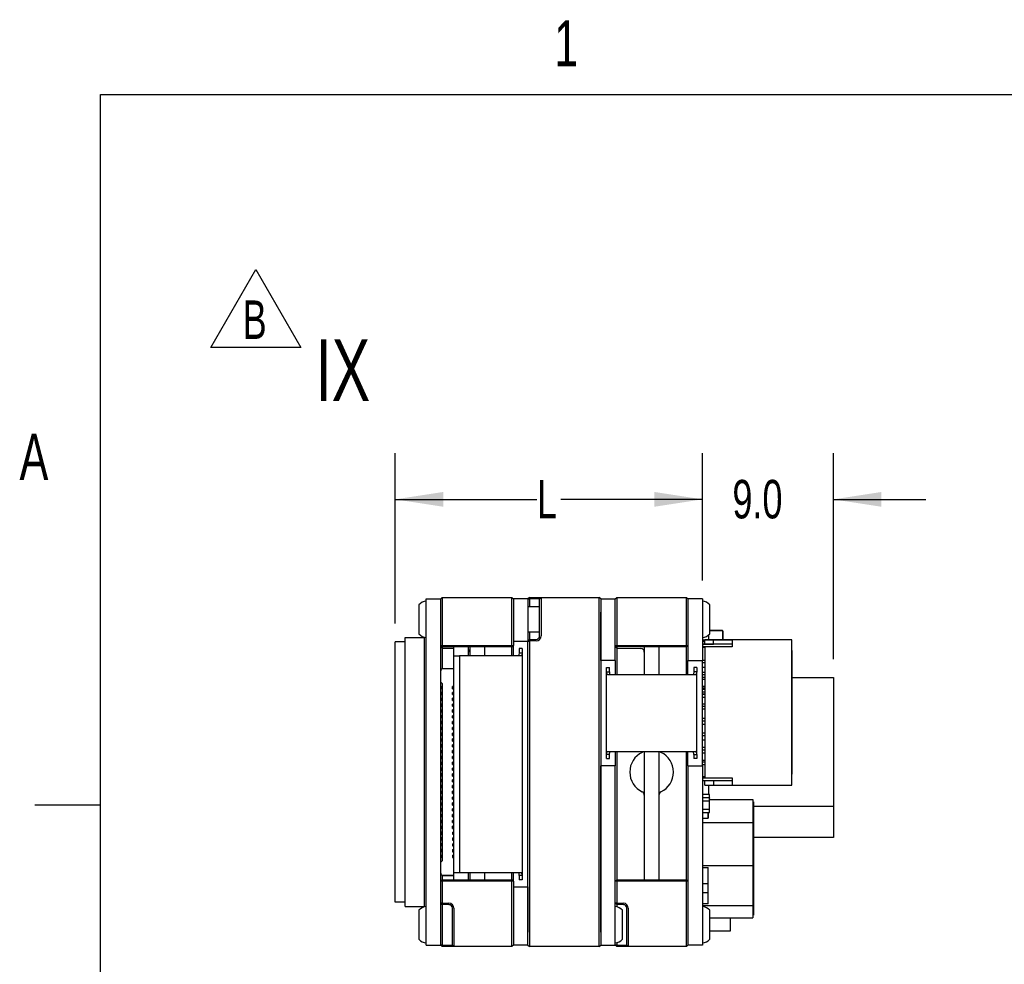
# Paper-space layout 'Layout1' of a CAD drawing. Extents: x 5 to 274, y 4 to 211.
# Tile 3 of 8: x 5 to 72, y 146 to 211. Entities that reach past the tile are written whole.
import ezdxf
from ezdxf.enums import TextEntityAlignment as Align

# ---------------------------------------------------------------- set-up
doc = ezdxf.new("R2010")
doc.units = 0
doc.layers.get('0').update_dxf_attribs({"linetype": 'CONTINUOUS'})
doc.layers.add('DIMENSIONS', color=8, linetype='CONTINUOUS')
doc.layers.add('FORMAT', color=7, linetype='CONTINUOUS')
doc.dimstyles.new('SLDDIMSTYLE2', dxfattribs={"dimtxt": 2.645833, "dimasz": 3.302, "dimexe": 0, "dimexo": 0.0625, "dimgap": 0.661458, "dimtad": 0, "dimtih": 1, "dimtoh": 1, "dimrnd": 1e-09, "dimzin": 12, "dimsah": 1, "dimcen": 0.09, "dimazin": 3, "dimtfac": 1, "dimtofl": 0, "dimtmove": 0, "dimatfit": 3})
doc.dimstyles.new('SLDDIMSTYLE7', dxfattribs={"dimtxt": 2.645833, "dimasz": 3.302, "dimexe": 0, "dimexo": 0.0625, "dimgap": 0.661458, "dimtad": 0, "dimtih": 1, "dimtoh": 1, "dimrnd": 1e-09, "dimzin": 4, "dimsah": 1, "dimcen": 0.09, "dimazin": 3, "dimtfac": 1, "dimtmove": 0, "dimatfit": 3})

# ---------------------------------------------------------------- blocks, each defined once
blk = doc.blocks.new('SW_NOTE_0_11')
at = {"color": 0, "linetype": 'CONTINUOUS'}
for p, q in [((-2.188, 0.209), (0.911, 5.577)), ((0.911, 5.577), (4.011, 0.209)), ((4.011, 0.209), (-2.188, 0.209))]:
    blk.add_line(p, q, dxfattribs=at)
at = {"color": 0, "linetype": 'CONTINUOUS', "width": 0.7}
blk.add_text('B', height=2.646, dxfattribs=at).set_placement((0, 0), align=Align.BOTTOM_LEFT)
blk = doc.blocks.new('_D_13')
at = {"layer": 'DIMENSIONS'}
for p, q in [((51.599, 172.275), (51.599, 181.031)), ((60.599, 166.875), (60.599, 181.031)), ((51.599, 177.856), (45.249, 177.856)), ((60.599, 177.856), (66.949, 177.856))]:
    blk.add_line(p, q, dxfattribs=at)
for points in [[(51.599, 177.856), (48.297, 178.364), (48.297, 177.348)], [(60.599, 177.856), (63.901, 177.348), (63.901, 178.364)]]:
    blk.add_solid(points, dxfattribs=at)
at = {"layer": 'DIMENSIONS', "width": 0.7}
blk.add_text('9.0', height=2.6458, dxfattribs=at).set_placement((53.656, 175.754), align=Align.BOTTOM_LEFT)
blk = doc.blocks.new('_D_14')
at = {"layer": 'DIMENSIONS'}
for p, q in [((30.464, 169.325), (30.464, 181.031)), ((51.599, 172.275), (51.599, 181.031)), ((30.464, 177.856), (40.215, 177.856)), ((51.599, 177.856), (41.847, 177.856))]:
    blk.add_line(p, q, dxfattribs=at)
for points in [[(30.464, 177.856), (33.766, 177.348), (33.766, 178.364)], [(51.599, 177.856), (48.297, 178.364), (48.297, 177.348)]]:
    blk.add_solid(points, dxfattribs=at)
at = {"layer": 'DIMENSIONS', "width": 0.7}
blk.add_text('L', height=2.646, dxfattribs=at).set_placement((40.215, 175.754), align=Align.BOTTOM_LEFT)

psp = doc.layouts.get("Layout1")

# ---------------------------------------------------------------- linework, layer by layer
at = {"color": 7, "linetype": 'CONTINUOUS'}
for p, q in [((32.599, 171.005), (33.599, 171.005)), ((32.599, 170.105), (32.599, 171.005)), ((33.599, 171.005), (33.699, 171.105)), ((33.599, 170.505), (33.599, 171.005)), ((33.699, 171.105), (33.699, 170.505)), ((33.699, 171.105), (38.499, 171.105)), ((38.499, 170.505), (38.499, 171.105)), ((38.499, 171.105), (38.599, 171.005)), ((39.599, 171.005), (38.599, 171.005)), ((38.599, 171.005), (38.599, 170.505)), ((39.699, 171.105), (39.599, 171.005)), ((39.599, 171.005), (39.699, 171.005)), ((39.599, 171.005), (39.599, 170.105)), ((39.699, 171.105), (39.699, 171.005)), ((39.699, 171.105), (40.161, 171.105)), ((39.699, 171.005), (39.699, 170.455)), ((40.157, 171.005), (39.699, 171.005)), ((40.399, 171.005), (40.157, 171.005)), ((40.161, 171.105), (40.499, 171.105)), ((40.399, 171.005), (40.499, 171.105)), ((40.399, 170.505), (40.399, 171.005)), ((40.499, 171.105), (40.499, 170.505)), ((40.499, 171.105), (44.499, 171.105)), ((44.499, 170.505), (44.499, 171.105)), ((44.599, 171.005), (44.499, 171.105)), ((44.599, 171.005), (44.599, 170.505)), ((44.599, 171.005), (45.599, 171.005)), ((45.599, 171.005), (45.699, 171.105)), ((45.599, 170.505), (45.599, 171.005)), ((45.699, 171.105), (45.699, 170.505)), ((45.699, 171.105), (50.499, 171.105)), ((50.499, 170.505), (50.499, 171.105)), ((50.499, 171.105), (50.599, 171.005)), ((50.599, 171.005), (50.599, 170.505)), ((51.599, 171.005), (50.599, 171.005)), ((51.599, 171.005), (51.599, 170.105)), ((32.099, 170.605), (32.099, 169.085)), ((32.599, 148.105), (32.599, 170.105)), ((33.599, 167.805), (33.599, 170.505)), ((33.599, 148.105), (33.599, 170.105)), ((33.699, 170.505), (33.699, 167.805)), ((38.499, 167.805), (38.499, 170.505)), ((38.599, 170.505), (38.599, 167.805)), ((38.599, 170.105), (38.599, 168.105)), ((40.399, 170.455), (39.599, 170.455)), ((39.599, 170.105), (39.599, 168.105)), ((40.399, 168.474), (40.399, 170.505)), ((40.499, 170.505), (40.499, 168.474)), ((44.499, 147.705), (44.499, 170.505)), ((44.599, 170.505), (44.599, 147.705)), ((44.599, 166.787), (44.599, 170.105)), ((45.599, 167.805), (45.599, 170.505)), ((45.599, 166.787), (45.599, 170.105)), ((45.699, 170.505), (45.699, 167.805)), ((50.499, 167.805), (50.499, 170.505)), ((50.599, 170.505), (50.599, 167.805)), ((50.599, 170.105), (50.599, 166.787)), ((51.599, 170.105), (51.599, 166.787)), ((52.099, 170.04), (52.099, 170.605)), ((52.099, 168.605), (52.099, 170.04)), ((32.099, 169.085), (32.099, 168.605)), ((39.599, 168.755), (40.399, 168.755)), ((39.699, 168.755), (39.699, 168.209)), ((52.969, 168.83), (52.099, 168.83)), ((52.099, 168.83), (52.969, 168.83)), ((52.999, 168.205), (52.999, 168.8)), ((52.999, 168.8), (52.999, 168.205)), ((31.164, 168.055), (30.464, 168.055)), ((30.464, 150.155), (30.464, 168.055)), ((31.164, 168.355), (32.484, 168.355)), ((31.164, 149.855), (31.164, 168.355)), ((32.484, 149.855), (32.484, 168.355)), ((38.599, 168.105), (39.599, 168.105)), ((39.599, 168.101), (39.699, 168.209)), ((39.599, 168.101), (39.699, 168.109)), ((39.599, 168.101), (39.599, 168.105)), ((39.599, 147.705), (39.599, 168.101)), ((39.699, 168.209), (40.157, 168.225)), ((39.699, 168.109), (39.699, 168.209)), ((40.161, 168.125), (39.699, 168.109)), ((39.699, 168.109), (39.699, 147.705)), ((51.749, 168.18), (51.599, 168.18)), ((51.629, 168.08), (51.656, 168.08)), ((51.629, 167.905), (51.629, 168.08)), ((51.656, 168.08), (51.659, 168.08)), ((51.749, 168.08), (51.659, 168.08)), ((51.749, 168.205), (52.349, 168.205)), ((51.749, 168.205), (51.749, 168.205)), ((55.499, 168.205), (51.749, 168.205)), ((51.749, 167.905), (51.749, 168.205)), ((52.029, 168.205), (52.029, 168.536)), ((52.349, 168.205), (53.649, 168.205)), ((52.349, 168.205), (52.349, 168.205)), ((52.349, 167.905), (52.349, 168.205)), ((53.649, 168.205), (53.649, 167.705)), ((57.749, 168.205), (53.649, 168.205)), ((53.649, 168.205), (53.649, 168.205)), ((55.499, 168.205), (55.499, 168.205)), ((57.099, 168.205), (55.499, 168.205)), ((57.099, 168.205), (57.099, 168.205)), ((57.749, 168.205), (57.099, 168.205)), ((57.749, 158.205), (57.749, 168.205)), ((57.749, 167.705), (57.749, 168.205)), ((57.749, 168.205), (57.749, 168.205)), ((33.599, 167.805), (33.699, 167.805)), ((33.699, 167.705), (33.599, 167.805)), ((33.7, 167.622), (33.599, 167.723)), ((33.699, 167.805), (38.499, 167.805)), ((33.74, 167.705), (33.699, 167.805)), ((33.74, 167.705), (33.699, 167.705)), ((33.7, 167.705), (33.7, 167.622)), ((33.7, 167.622), (34.499, 167.615)), ((33.7, 167.372), (33.7, 166.206)), ((38.457, 167.705), (33.74, 167.705)), ((34.499, 167.101), (34.499, 167.705)), ((35.499, 167.105), (35.499, 167.705)), ((35.599, 167.705), (35.599, 167.105)), ((36.599, 167.705), (36.599, 167.105)), ((38.457, 167.705), (38.499, 167.805)), ((38.499, 167.705), (38.457, 167.705)), ((38.498, 167.105), (38.498, 167.705)), ((38.499, 167.805), (38.599, 167.805)), ((38.499, 167.705), (38.599, 167.805)), ((38.599, 167.605), (38.599, 167.805)), ((38.599, 167.105), (38.599, 167.605)), ((39.199, 167.605), (38.999, 167.605)), ((38.999, 167.605), (38.999, 167.309)), ((38.999, 167.309), (39.199, 167.309)), ((39.199, 167.605), (39.199, 167.309)), ((39.199, 167.309), (39.199, 152.001)), ((45.599, 167.805), (45.699, 167.805)), ((45.699, 167.705), (45.599, 167.805)), ((45.7, 167.622), (45.599, 167.723)), ((45.699, 167.805), (50.499, 167.805)), ((45.74, 167.705), (45.699, 167.805)), ((45.74, 167.705), (45.699, 167.705)), ((45.7, 167.705), (45.7, 167.622)), ((45.7, 167.622), (47.351, 167.607)), ((45.7, 167.372), (45.7, 165.787)), ((50.457, 167.705), (45.74, 167.705)), ((47.599, 167.705), (47.599, 166.791)), ((48.599, 167.705), (48.599, 166.791)), ((50.457, 167.705), (50.499, 167.805)), ((50.499, 167.705), (50.457, 167.705)), ((50.498, 165.787), (50.498, 167.705)), ((50.499, 167.805), (50.599, 167.805)), ((50.499, 167.705), (50.599, 167.805)), ((53.649, 167.905), (51.599, 167.905)), ((51.599, 167.905), (52.349, 167.905)), ((51.749, 167.705), (51.599, 167.705)), ((51.599, 167.687), (51.749, 167.687)), ((51.629, 167.687), (51.629, 167.705)), ((51.749, 167.705), (51.749, 158.705)), ((53.649, 167.705), (51.749, 167.705)), ((53.649, 167.905), (52.349, 167.905)), ((57.749, 167.705), (57.749, 167.705)), ((57.749, 158.705), (57.749, 167.705)), ((57.749, 167.455), (57.749, 167.455)), ((57.749, 165.43), (57.749, 167.455)), ((57.749, 167.455), (57.749, 158.955)), ((34.499, 167.101), (34.899, 167.101)), ((34.499, 152.205), (34.499, 167.101)), ((34.899, 167.105), (34.899, 152.205)), ((36.099, 167.105), (34.899, 167.105)), ((37.049, 167.105), (36.099, 167.105)), ((37.999, 167.105), (37.049, 167.105)), ((39.119, 167.105), (37.999, 167.105)), ((45.599, 166.787), (44.599, 166.787)), ((45.599, 166.787), (45.599, 166.287)), ((47.599, 166.791), (47.599, 165.787)), ((48.599, 166.791), (48.599, 165.787)), ((50.599, 166.787), (51.599, 166.787)), ((50.599, 166.287), (50.599, 166.787)), ((51.599, 166.805), (51.749, 166.805)), ((51.599, 166.805), (51.749, 166.805)), ((51.599, 166.287), (51.599, 166.787)), ((51.749, 166.605), (51.599, 166.605)), ((33.749, 166.215), (34.499, 166.215)), ((44.999, 166.287), (45.199, 166.287)), ((44.999, 165.991), (44.999, 166.287)), ((44.999, 160.323), (44.999, 165.991)), ((44.999, 165.991), (45.199, 165.991)), ((45.199, 165.991), (45.199, 166.287)), ((45.599, 166.287), (45.599, 165.787)), ((50.599, 165.787), (50.599, 166.287)), ((51.199, 166.287), (50.999, 166.287)), ((50.999, 166.287), (50.999, 165.991)), ((51.199, 165.991), (50.999, 165.991)), ((51.199, 166.287), (51.199, 165.991)), ((51.199, 160.323), (51.199, 165.991)), ((51.749, 166.287), (51.599, 166.287)), ((51.599, 160.03), (51.599, 166.287)), ((51.749, 165.962), (51.599, 165.962)), ((51.749, 165.962), (51.599, 165.962)), ((33.599, 165.295), (33.689, 165.205)), ((33.689, 165.205), (33.599, 165.295)), ((46.199, 165.787), (45.078, 165.787)), ((49.999, 165.787), (46.199, 165.787)), ((51.119, 165.787), (49.999, 165.787)), ((51.599, 165.805), (51.749, 165.805)), ((51.599, 165.805), (51.749, 165.805)), ((51.749, 165.605), (51.599, 165.605)), ((51.749, 165.462), (51.599, 165.462)), ((57.749, 165.605), (60.599, 165.605)), ((57.749, 165.43), (57.749, 165.43)), ((57.749, 160.98), (57.749, 165.43)), ((60.599, 165.605), (60.599, 156.73)), ((33.659, 164.972), (33.599, 164.972)), ((33.599, 164.972), (33.659, 164.972)), ((33.659, 164.822), (33.599, 164.822)), ((33.659, 164.572), (33.599, 164.572)), ((33.599, 164.572), (33.659, 164.572)), ((33.659, 164.972), (33.659, 164.822)), ((33.659, 164.972), (33.659, 164.972)), ((33.659, 164.822), (33.659, 164.972)), ((33.659, 164.972), (33.659, 164.972)), ((33.659, 164.972), (33.659, 164.822)), ((33.659, 164.822), (33.659, 164.822)), ((33.659, 164.822), (33.659, 164.822)), ((33.659, 164.572), (33.659, 164.422)), ((33.659, 164.572), (33.659, 164.572)), ((33.659, 164.422), (33.659, 164.572)), ((33.659, 164.572), (33.659, 164.572)), ((33.659, 164.572), (33.659, 164.422)), ((33.689, 165.205), (33.689, 165.205)), ((33.689, 165.205), (33.689, 153.005)), ((34.419, 164.83), (34.419, 164.98)), ((34.499, 164.98), (34.419, 164.98)), ((34.499, 164.83), (34.419, 164.83)), ((34.419, 164.83), (34.499, 164.83)), ((34.419, 164.83), (34.419, 164.83)), ((34.419, 164.43), (34.419, 164.58)), ((34.499, 164.58), (34.419, 164.58)), ((51.749, 164.987), (51.599, 164.987)), ((51.749, 164.862), (51.599, 164.862)), ((51.599, 164.862), (51.749, 164.862)), ((51.599, 164.805), (51.749, 164.805)), ((51.599, 164.805), (51.749, 164.805)), ((51.749, 164.605), (51.599, 164.605)), ((33.659, 164.422), (33.599, 164.422)), ((33.659, 164.172), (33.599, 164.172)), ((33.599, 164.172), (33.659, 164.172)), ((33.659, 164.022), (33.599, 164.022)), ((33.659, 164.422), (33.659, 164.422)), ((33.659, 164.422), (33.659, 164.422)), ((33.659, 164.172), (33.659, 164.022)), ((33.659, 164.172), (33.659, 164.172)), ((33.659, 164.022), (33.659, 164.172)), ((33.659, 164.172), (33.659, 164.172)), ((33.659, 164.172), (33.659, 164.022)), ((33.659, 164.022), (33.659, 164.022)), ((33.659, 164.022), (33.659, 164.022)), ((34.499, 164.43), (34.419, 164.43)), ((34.419, 164.43), (34.499, 164.43)), ((34.419, 164.43), (34.419, 164.43)), ((34.499, 164.18), (34.419, 164.18)), ((34.419, 164.03), (34.419, 164.18)), ((34.419, 164.03), (34.499, 164.03)), ((34.499, 164.03), (34.419, 164.03)), ((34.419, 164.03), (34.419, 164.03)), ((51.749, 164.462), (51.599, 164.462)), ((51.599, 164.462), (51.749, 164.462)), ((51.599, 164.262), (51.749, 164.262)), ((33.659, 163.772), (33.599, 163.772)), ((33.599, 163.772), (33.659, 163.772)), ((33.659, 163.622), (33.599, 163.622)), ((33.659, 163.372), (33.599, 163.372)), ((33.599, 163.372), (33.659, 163.372)), ((33.659, 163.222), (33.599, 163.222)), ((33.659, 163.772), (33.659, 163.622)), ((33.659, 163.772), (33.659, 163.772)), ((33.659, 163.622), (33.659, 163.772)), ((33.659, 163.772), (33.659, 163.772)), ((33.659, 163.772), (33.659, 163.622)), ((33.659, 163.622), (33.659, 163.622)), ((33.659, 163.622), (33.659, 163.622)), ((33.659, 163.372), (33.659, 163.222)), ((33.659, 163.372), (33.659, 163.372)), ((33.659, 163.222), (33.659, 163.372)), ((33.659, 163.372), (33.659, 163.372)), ((33.659, 163.372), (33.659, 163.222)), ((33.659, 163.222), (33.659, 163.222)), ((33.659, 163.222), (33.659, 163.222)), ((34.499, 163.78), (34.419, 163.78)), ((34.419, 163.63), (34.419, 163.78)), ((34.419, 163.63), (34.499, 163.63)), ((34.499, 163.63), (34.419, 163.63)), ((34.419, 163.63), (34.419, 163.63)), ((34.419, 163.23), (34.419, 163.38)), ((34.499, 163.38), (34.419, 163.38)), ((34.499, 163.23), (34.419, 163.23)), ((34.419, 163.23), (34.499, 163.23)), ((34.419, 163.23), (34.419, 163.23)), ((51.599, 163.805), (51.749, 163.805)), ((51.599, 163.805), (51.749, 163.805)), ((51.749, 163.605), (51.599, 163.605)), ((51.599, 163.462), (51.749, 163.462)), ((33.659, 162.972), (33.599, 162.972)), ((33.599, 162.972), (33.659, 162.972)), ((33.659, 162.822), (33.599, 162.822)), ((33.659, 162.572), (33.599, 162.572)), ((33.599, 162.572), (33.659, 162.572)), ((33.659, 162.972), (33.659, 162.822)), ((33.659, 162.972), (33.659, 162.972)), ((33.659, 162.822), (33.659, 162.972)), ((33.659, 162.972), (33.659, 162.972)), ((33.659, 162.972), (33.659, 162.822)), ((33.659, 162.822), (33.659, 162.822)), ((33.659, 162.822), (33.659, 162.822)), ((33.659, 162.572), (33.659, 162.422)), ((33.659, 162.572), (33.659, 162.572)), ((33.659, 162.422), (33.659, 162.572)), ((33.659, 162.572), (33.659, 162.572)), ((33.659, 162.572), (33.659, 162.422)), ((34.499, 162.98), (34.419, 162.98)), ((34.419, 162.83), (34.419, 162.98)), ((34.499, 162.83), (34.419, 162.83)), ((34.419, 162.83), (34.499, 162.83)), ((34.419, 162.83), (34.419, 162.83)), ((34.419, 162.43), (34.419, 162.58)), ((34.499, 162.58), (34.419, 162.58)), ((51.599, 162.805), (51.749, 162.805)), ((51.599, 162.805), (51.749, 162.805)), ((51.749, 162.605), (51.599, 162.605)), ((33.659, 162.422), (33.599, 162.422)), ((33.659, 162.172), (33.599, 162.172)), ((33.599, 162.172), (33.659, 162.172)), ((33.659, 162.022), (33.599, 162.022)), ((33.659, 162.422), (33.659, 162.422)), ((33.659, 162.422), (33.659, 162.422)), ((33.659, 162.172), (33.659, 162.022)), ((33.659, 162.172), (33.659, 162.172)), ((33.659, 162.022), (33.659, 162.172)), ((33.659, 162.172), (33.659, 162.172)), ((33.659, 162.172), (33.659, 162.022)), ((33.659, 162.022), (33.659, 162.022)), ((33.659, 162.022), (33.659, 162.022)), ((34.499, 162.43), (34.419, 162.43)), ((34.419, 162.43), (34.499, 162.43)), ((34.419, 162.43), (34.419, 162.43)), ((34.419, 162.03), (34.419, 162.18)), ((34.499, 162.18), (34.419, 162.18)), ((34.419, 162.03), (34.499, 162.03)), ((34.419, 162.03), (34.419, 162.03)), ((34.499, 162.03), (34.419, 162.03)), ((51.599, 162.405), (51.749, 162.405)), ((33.659, 161.772), (33.599, 161.772)), ((33.599, 161.772), (33.659, 161.772)), ((33.659, 161.622), (33.599, 161.622)), ((33.659, 161.372), (33.599, 161.372)), ((33.599, 161.372), (33.659, 161.372)), ((33.659, 161.222), (33.599, 161.222)), ((33.659, 161.772), (33.659, 161.622)), ((33.659, 161.772), (33.659, 161.772)), ((33.659, 161.622), (33.659, 161.772)), ((33.659, 161.772), (33.659, 161.772)), ((33.659, 161.772), (33.659, 161.622)), ((33.659, 161.622), (33.659, 161.622)), ((33.659, 161.622), (33.659, 161.622)), ((33.659, 161.372), (33.659, 161.222)), ((33.659, 161.372), (33.659, 161.372)), ((33.659, 161.222), (33.659, 161.372)), ((33.659, 161.372), (33.659, 161.372)), ((33.659, 161.372), (33.659, 161.222)), ((33.659, 161.222), (33.659, 161.222)), ((33.659, 161.222), (33.659, 161.222)), ((34.499, 161.78), (34.419, 161.78)), ((34.419, 161.63), (34.419, 161.78)), ((34.499, 161.63), (34.419, 161.63)), ((34.419, 161.63), (34.499, 161.63)), ((34.419, 161.63), (34.419, 161.63)), ((34.499, 161.38), (34.419, 161.38)), ((34.419, 161.23), (34.419, 161.38)), ((34.499, 161.23), (34.419, 161.23)), ((34.419, 161.23), (34.499, 161.23)), ((34.419, 161.23), (34.419, 161.23)), ((51.599, 161.805), (51.749, 161.805)), ((51.599, 161.805), (51.749, 161.805)), ((51.749, 161.605), (51.599, 161.605)), ((51.749, 161.305), (51.599, 161.305)), ((33.659, 160.972), (33.599, 160.972)), ((33.599, 160.972), (33.659, 160.972)), ((33.659, 160.822), (33.599, 160.822)), ((33.659, 160.572), (33.599, 160.572)), ((33.599, 160.572), (33.659, 160.572)), ((33.659, 160.972), (33.659, 160.822)), ((33.659, 160.972), (33.659, 160.972)), ((33.659, 160.822), (33.659, 160.972)), ((33.659, 160.972), (33.659, 160.972)), ((33.659, 160.972), (33.659, 160.822)), ((33.659, 160.822), (33.659, 160.822)), ((33.659, 160.822), (33.659, 160.822)), ((33.659, 160.572), (33.659, 160.422)), ((33.659, 160.572), (33.659, 160.572)), ((33.659, 160.422), (33.659, 160.572)), ((33.659, 160.572), (33.659, 160.572)), ((33.659, 160.572), (33.659, 160.422)), ((34.419, 160.83), (34.419, 160.98)), ((34.499, 160.98), (34.419, 160.98)), ((34.499, 160.83), (34.419, 160.83)), ((34.419, 160.83), (34.499, 160.83)), ((34.419, 160.83), (34.419, 160.83)), ((34.499, 160.58), (34.419, 160.58)), ((34.419, 160.43), (34.419, 160.58)), ((45.078, 160.527), (46.199, 160.527)), ((45.599, 160.527), (45.599, 160.03)), ((45.7, 160.527), (45.7, 151.705)), ((46.199, 160.527), (49.999, 160.527)), ((47.599, 160.527), (47.599, 158.044)), ((48.599, 160.527), (48.599, 158.044)), ((49.999, 160.527), (51.119, 160.527)), ((50.498, 151.705), (50.498, 160.527)), ((50.599, 160.03), (50.599, 160.527)), ((51.599, 160.805), (51.749, 160.805)), ((51.599, 160.805), (51.749, 160.805)), ((51.749, 160.605), (51.599, 160.605)), ((57.749, 160.98), (57.749, 160.98)), ((57.749, 158.955), (57.749, 160.98)), ((33.659, 160.422), (33.599, 160.422)), ((33.659, 160.172), (33.599, 160.172)), ((33.599, 160.172), (33.659, 160.172)), ((33.659, 160.022), (33.599, 160.022)), ((33.659, 160.422), (33.659, 160.422)), ((33.659, 160.422), (33.659, 160.422)), ((33.659, 160.172), (33.659, 160.022)), ((33.659, 160.172), (33.659, 160.172)), ((33.659, 160.022), (33.659, 160.172)), ((33.659, 160.172), (33.659, 160.172)), ((33.659, 160.172), (33.659, 160.022)), ((33.659, 160.022), (33.659, 160.022)), ((33.659, 160.022), (33.659, 160.022)), ((34.499, 160.43), (34.419, 160.43)), ((34.419, 160.43), (34.499, 160.43)), ((34.419, 160.43), (34.419, 160.43)), ((34.419, 160.03), (34.419, 160.18)), ((34.499, 160.18), (34.419, 160.18)), ((34.499, 160.03), (34.419, 160.03)), ((34.419, 160.03), (34.499, 160.03)), ((34.419, 160.03), (34.419, 160.03)), ((45.199, 160.323), (44.999, 160.323)), ((44.999, 160.027), (44.999, 160.323)), ((44.999, 160.027), (45.199, 160.027)), ((45.199, 160.027), (45.199, 160.323)), ((45.599, 160.03), (45.599, 159.53)), ((50.599, 159.53), (50.599, 160.03)), ((50.999, 160.323), (51.199, 160.323)), ((50.999, 160.323), (50.999, 160.027)), ((51.199, 160.027), (50.999, 160.027)), ((51.199, 160.323), (51.199, 160.027)), ((51.749, 160.405), (51.599, 160.405)), ((51.749, 160.405), (51.599, 160.405)), ((51.599, 159.53), (51.599, 160.03)), ((51.749, 159.905), (51.599, 159.905)), ((51.599, 159.805), (51.749, 159.805)), ((51.599, 159.805), (51.749, 159.805)), ((33.659, 159.772), (33.599, 159.772)), ((33.599, 159.772), (33.659, 159.772)), ((33.659, 159.622), (33.599, 159.622)), ((33.659, 159.372), (33.599, 159.372)), ((33.599, 159.372), (33.659, 159.372)), ((33.659, 159.222), (33.599, 159.222)), ((33.659, 159.772), (33.659, 159.622)), ((33.659, 159.772), (33.659, 159.772)), ((33.659, 159.622), (33.659, 159.772)), ((33.659, 159.772), (33.659, 159.772)), ((33.659, 159.772), (33.659, 159.622)), ((33.659, 159.622), (33.659, 159.622)), ((33.659, 159.622), (33.659, 159.622)), ((33.659, 159.372), (33.659, 159.222)), ((33.659, 159.372), (33.659, 159.372)), ((33.659, 159.222), (33.659, 159.372)), ((33.659, 159.372), (33.659, 159.372)), ((33.659, 159.372), (33.659, 159.222)), ((33.659, 159.222), (33.659, 159.222)), ((33.659, 159.222), (33.659, 159.222)), ((34.419, 159.63), (34.419, 159.78)), ((34.499, 159.78), (34.419, 159.78)), ((34.499, 159.63), (34.419, 159.63)), ((34.419, 159.63), (34.499, 159.63)), ((34.419, 159.63), (34.419, 159.63)), ((34.419, 159.23), (34.419, 159.38)), ((34.499, 159.38), (34.419, 159.38)), ((34.499, 159.23), (34.419, 159.23)), ((34.419, 159.23), (34.499, 159.23)), ((34.419, 159.23), (34.419, 159.23)), ((45.599, 159.53), (44.599, 159.53)), ((44.599, 148.105), (44.599, 159.53)), ((45.599, 148.105), (45.599, 159.53)), ((50.599, 159.53), (51.599, 159.53)), ((50.599, 159.53), (50.599, 148.105)), ((51.749, 159.605), (51.599, 159.605)), ((51.599, 159.53), (51.599, 148.105)), ((33.659, 158.972), (33.599, 158.972)), ((33.599, 158.972), (33.659, 158.972)), ((33.659, 158.822), (33.599, 158.822)), ((33.659, 158.572), (33.599, 158.572)), ((33.599, 158.572), (33.659, 158.572)), ((33.659, 158.972), (33.659, 158.822)), ((33.659, 158.972), (33.659, 158.972)), ((33.659, 158.822), (33.659, 158.972)), ((33.659, 158.972), (33.659, 158.972)), ((33.659, 158.972), (33.659, 158.822)), ((33.659, 158.822), (33.659, 158.822)), ((33.659, 158.822), (33.659, 158.822)), ((33.659, 158.572), (33.659, 158.422)), ((33.659, 158.572), (33.659, 158.572)), ((33.659, 158.422), (33.659, 158.572)), ((33.659, 158.572), (33.659, 158.572)), ((33.659, 158.572), (33.659, 158.422)), ((34.419, 158.83), (34.419, 158.98)), ((34.499, 158.98), (34.419, 158.98)), ((34.499, 158.83), (34.419, 158.83)), ((34.419, 158.83), (34.499, 158.83)), ((34.419, 158.83), (34.419, 158.83)), ((34.499, 158.58), (34.419, 158.58)), ((34.419, 158.43), (34.419, 158.58)), ((51.749, 158.765), (51.599, 158.765)), ((51.599, 158.705), (51.749, 158.705)), ((51.749, 158.705), (51.599, 158.705)), ((53.649, 158.505), (51.599, 158.505)), ((51.749, 158.705), (53.649, 158.705)), ((51.749, 158.205), (51.749, 158.505)), ((52.349, 158.505), (52.349, 158.205)), ((53.649, 158.705), (53.649, 158.205)), ((57.749, 158.955), (57.749, 158.955)), ((57.749, 158.705), (57.749, 158.705)), ((57.749, 158.205), (57.749, 158.705)), ((33.659, 158.422), (33.599, 158.422)), ((33.659, 158.172), (33.599, 158.172)), ((33.599, 158.172), (33.659, 158.172)), ((33.659, 158.022), (33.599, 158.022)), ((33.659, 157.772), (33.599, 157.772)), ((33.599, 157.772), (33.659, 157.772)), ((33.659, 158.422), (33.659, 158.422)), ((33.659, 158.422), (33.659, 158.422)), ((33.659, 158.172), (33.659, 158.022)), ((33.659, 158.172), (33.659, 158.172)), ((33.659, 158.022), (33.659, 158.172)), ((33.659, 158.172), (33.659, 158.172)), ((33.659, 158.172), (33.659, 158.022)), ((33.659, 158.022), (33.659, 158.022)), ((33.659, 158.022), (33.659, 158.022)), ((33.659, 157.772), (33.659, 157.622)), ((33.659, 157.772), (33.659, 157.772)), ((33.659, 157.622), (33.659, 157.772)), ((33.659, 157.772), (33.659, 157.772)), ((33.659, 157.772), (33.659, 157.622)), ((34.419, 158.43), (34.499, 158.43)), ((34.499, 158.43), (34.419, 158.43)), ((34.419, 158.43), (34.419, 158.43)), ((34.419, 158.03), (34.419, 158.18)), ((34.499, 158.18), (34.419, 158.18)), ((34.499, 158.03), (34.419, 158.03)), ((34.419, 158.03), (34.499, 158.03)), ((34.419, 158.03), (34.419, 158.03)), ((34.499, 157.78), (34.419, 157.78)), ((34.419, 157.63), (34.419, 157.78)), ((47.599, 158.044), (47.599, 157.17)), ((48.599, 158.044), (48.599, 157.17)), ((51.749, 158.205), (52.349, 158.205)), ((52.029, 157.555), (52.029, 158.205)), ((52.349, 158.205), (53.649, 158.205)), ((53.649, 158.205), (57.749, 158.205)), ((55.499, 158.205), (55.499, 158.205)), ((57.099, 158.205), (57.099, 158.205)), ((57.749, 158.205), (57.749, 158.205)), ((33.659, 157.622), (33.599, 157.622)), ((33.659, 157.372), (33.599, 157.372)), ((33.599, 157.372), (33.659, 157.372)), ((33.659, 157.222), (33.599, 157.222)), ((33.659, 157.622), (33.659, 157.622)), ((33.659, 157.622), (33.659, 157.622)), ((33.659, 157.372), (33.659, 157.222)), ((33.659, 157.372), (33.659, 157.372)), ((33.659, 157.222), (33.659, 157.372)), ((33.659, 157.372), (33.659, 157.372)), ((33.659, 157.372), (33.659, 157.222)), ((33.659, 157.222), (33.659, 157.222)), ((33.659, 157.222), (33.659, 157.222)), ((34.499, 157.63), (34.419, 157.63)), ((34.419, 157.63), (34.499, 157.63)), ((34.419, 157.63), (34.419, 157.63)), ((34.419, 157.23), (34.419, 157.38)), ((34.499, 157.38), (34.419, 157.38)), ((34.499, 157.23), (34.419, 157.23)), ((34.419, 157.23), (34.499, 157.23)), ((34.419, 157.23), (34.419, 157.23)), ((47.599, 157.17), (47.599, 155.755)), ((48.599, 157.17), (48.599, 155.755)), ((52.079, 157.555), (51.599, 157.555)), ((52.079, 157.555), (51.599, 157.555)), ((52.079, 157.33), (51.599, 157.33)), ((51.599, 157.13), (52.079, 157.13)), ((52.079, 157.545), (52.079, 157.555)), ((52.079, 157.545), (52.089, 157.545)), ((52.079, 157.33), (52.079, 157.32)), ((52.079, 157.13), (52.089, 157.13)), ((52.079, 156.53), (52.079, 157.13)), ((52.089, 157.32), (52.089, 157.545)), ((52.089, 157.13), (52.089, 157.32)), ((52.089, 157.22), (55.049, 157.22)), ((52.089, 157.065), (52.089, 157.13)), ((55.049, 157.22), (55.049, 155.644)), ((33.659, 156.972), (33.599, 156.972)), ((33.599, 156.972), (33.659, 156.972)), ((33.659, 156.822), (33.599, 156.822)), ((33.659, 156.572), (33.599, 156.572)), ((33.599, 156.572), (33.659, 156.572)), ((33.659, 156.422), (33.599, 156.422)), ((33.659, 156.972), (33.659, 156.822)), ((33.659, 156.972), (33.659, 156.972)), ((33.659, 156.822), (33.659, 156.972)), ((33.659, 156.972), (33.659, 156.972)), ((33.659, 156.972), (33.659, 156.822)), ((33.659, 156.822), (33.659, 156.822)), ((33.659, 156.822), (33.659, 156.822)), ((33.659, 156.572), (33.659, 156.422)), ((33.659, 156.572), (33.659, 156.572)), ((33.659, 156.422), (33.659, 156.572)), ((33.659, 156.572), (33.659, 156.572)), ((33.659, 156.572), (33.659, 156.422)), ((33.659, 156.422), (33.659, 156.422)), ((33.659, 156.422), (33.659, 156.422)), ((34.419, 156.83), (34.419, 156.98)), ((34.499, 156.98), (34.419, 156.98)), ((34.499, 156.83), (34.419, 156.83)), ((34.419, 156.83), (34.499, 156.83)), ((34.419, 156.83), (34.419, 156.83)), ((34.499, 156.58), (34.419, 156.58)), ((34.419, 156.43), (34.419, 156.58)), ((34.419, 156.43), (34.499, 156.43)), ((34.419, 156.43), (34.419, 156.43)), ((34.499, 156.43), (34.419, 156.43)), ((52.079, 156.53), (51.599, 156.53)), ((52.079, 157.065), (52.089, 157.065)), ((52.089, 156.53), (52.079, 156.53)), ((52.079, 156.53), (52.089, 156.53)), ((52.089, 156.34), (52.089, 156.53)), ((55.049, 157.056), (55.099, 157.056)), ((55.099, 157.056), (55.099, 155.562)), ((60.599, 156.73), (55.099, 156.73)), ((60.599, 156.73), (60.599, 154.605)), ((33.659, 156.172), (33.599, 156.172)), ((33.599, 156.172), (33.659, 156.172)), ((33.659, 156.022), (33.599, 156.022)), ((33.659, 155.772), (33.599, 155.772)), ((33.599, 155.772), (33.659, 155.772)), ((33.659, 156.172), (33.659, 156.022)), ((33.659, 156.172), (33.659, 156.172)), ((33.659, 156.022), (33.659, 156.172)), ((33.659, 156.172), (33.659, 156.172)), ((33.659, 156.172), (33.659, 156.022)), ((33.659, 156.022), (33.659, 156.022)), ((33.659, 156.022), (33.659, 156.022)), ((33.659, 155.772), (33.659, 155.622)), ((33.659, 155.772), (33.659, 155.772)), ((33.659, 155.622), (33.659, 155.772)), ((33.659, 155.772), (33.659, 155.772)), ((33.659, 155.772), (33.659, 155.622)), ((34.499, 156.18), (34.419, 156.18)), ((34.419, 156.03), (34.419, 156.18)), ((34.419, 156.03), (34.499, 156.03)), ((34.419, 156.03), (34.419, 156.03)), ((34.499, 156.03), (34.419, 156.03)), ((34.499, 155.78), (34.419, 155.78)), ((34.419, 155.63), (34.419, 155.78)), ((47.599, 155.755), (47.599, 151.705)), ((48.599, 155.755), (48.599, 151.705)), ((51.599, 156.33), (52.079, 156.33)), ((51.599, 155.924), (51.979, 155.924)), ((51.979, 155.924), (51.979, 156.33)), ((51.979, 155.924), (51.979, 156.33)), ((51.979, 156.263), (51.979, 155.924)), ((52.079, 156.33), (52.079, 156.34)), ((33.659, 155.622), (33.599, 155.622)), ((33.659, 155.372), (33.599, 155.372)), ((33.599, 155.372), (33.659, 155.372)), ((33.659, 155.222), (33.599, 155.222)), ((33.659, 155.622), (33.659, 155.622)), ((33.659, 155.622), (33.659, 155.622)), ((33.659, 155.372), (33.659, 155.222)), ((33.659, 155.372), (33.659, 155.372)), ((33.659, 155.222), (33.659, 155.372)), ((33.659, 155.372), (33.659, 155.372)), ((33.659, 155.372), (33.659, 155.222)), ((33.659, 155.222), (33.659, 155.222)), ((33.659, 155.222), (33.659, 155.222)), ((34.499, 155.63), (34.419, 155.63)), ((34.419, 155.63), (34.499, 155.63)), ((34.419, 155.63), (34.419, 155.63)), ((34.499, 155.38), (34.419, 155.38)), ((34.419, 155.23), (34.419, 155.38)), ((34.499, 155.23), (34.419, 155.23)), ((34.419, 155.23), (34.499, 155.23)), ((34.419, 155.23), (34.419, 155.23)), ((51.599, 155.644), (55.049, 155.644)), ((55.049, 155.644), (55.049, 152.686)), ((55.049, 155.562), (55.099, 155.562)), ((55.099, 155.562), (55.099, 152.728)), ((33.659, 154.972), (33.599, 154.972)), ((33.599, 154.972), (33.659, 154.972)), ((33.659, 154.822), (33.599, 154.822)), ((33.659, 154.572), (33.599, 154.572)), ((33.599, 154.572), (33.659, 154.572)), ((33.659, 154.422), (33.599, 154.422)), ((33.659, 154.972), (33.659, 154.822)), ((33.659, 154.972), (33.659, 154.972)), ((33.659, 154.822), (33.659, 154.972)), ((33.659, 154.972), (33.659, 154.972)), ((33.659, 154.972), (33.659, 154.822)), ((33.659, 154.822), (33.659, 154.822)), ((33.659, 154.822), (33.659, 154.822)), ((33.659, 154.572), (33.659, 154.422)), ((33.659, 154.572), (33.659, 154.572)), ((33.659, 154.422), (33.659, 154.572)), ((33.659, 154.572), (33.659, 154.572)), ((33.659, 154.572), (33.659, 154.422)), ((33.659, 154.422), (33.659, 154.422)), ((33.659, 154.422), (33.659, 154.422)), ((34.419, 154.98), (34.499, 154.98)), ((34.419, 154.98), (34.419, 154.83)), ((34.419, 154.83), (34.499, 154.83)), ((34.419, 154.83), (34.499, 154.83)), ((34.419, 154.83), (34.419, 154.83)), ((34.419, 154.58), (34.419, 154.43)), ((34.419, 154.58), (34.499, 154.58)), ((34.419, 154.43), (34.499, 154.43)), ((34.419, 154.43), (34.499, 154.43)), ((34.419, 154.43), (34.419, 154.43)), ((60.599, 154.605), (55.099, 154.605)), ((60.599, 154.605), (55.099, 154.605)), ((55.099, 154.587), (55.099, 154.522)), ((55.099, 154.522), (55.099, 154.43)), ((60.599, 154.605), (60.599, 154.605)), ((33.659, 154.172), (33.599, 154.172)), ((33.599, 154.172), (33.659, 154.172)), ((33.659, 154.022), (33.599, 154.022)), ((33.659, 153.772), (33.599, 153.772)), ((33.599, 153.772), (33.659, 153.772)), ((33.659, 154.172), (33.659, 154.022)), ((33.659, 154.172), (33.659, 154.172)), ((33.659, 154.022), (33.659, 154.172)), ((33.659, 154.172), (33.659, 154.172)), ((33.659, 154.172), (33.659, 154.022)), ((33.659, 154.022), (33.659, 154.022)), ((33.659, 154.022), (33.659, 154.022)), ((33.659, 153.772), (33.659, 153.622)), ((33.659, 153.772), (33.659, 153.772)), ((33.659, 153.622), (33.659, 153.772)), ((33.659, 153.772), (33.659, 153.772)), ((33.659, 153.772), (33.659, 153.622)), ((34.419, 154.18), (34.419, 154.03)), ((34.419, 154.18), (34.499, 154.18)), ((34.419, 154.03), (34.499, 154.03)), ((34.419, 154.03), (34.499, 154.03)), ((34.419, 154.03), (34.419, 154.03)), ((34.419, 153.78), (34.419, 153.63)), ((34.419, 153.78), (34.499, 153.78)), ((55.099, 153.744), (55.099, 153.678)), ((33.659, 153.622), (33.599, 153.622)), ((33.659, 153.372), (33.599, 153.372)), ((33.599, 153.372), (33.659, 153.372)), ((33.659, 153.222), (33.599, 153.222)), ((33.659, 153.622), (33.659, 153.622)), ((33.659, 153.622), (33.659, 153.622)), ((33.659, 153.372), (33.659, 153.222)), ((33.659, 153.372), (33.659, 153.372)), ((33.659, 153.222), (33.659, 153.372)), ((33.659, 153.372), (33.659, 153.372)), ((33.659, 153.372), (33.659, 153.222)), ((33.659, 153.222), (33.659, 153.222)), ((33.659, 153.222), (33.659, 153.222)), ((34.419, 153.63), (34.499, 153.63)), ((34.419, 153.63), (34.499, 153.63)), ((34.419, 153.63), (34.419, 153.63)), ((34.419, 153.38), (34.419, 153.23)), ((34.419, 153.38), (34.499, 153.38)), ((34.419, 153.23), (34.499, 153.23)), ((34.419, 153.23), (34.499, 153.23)), ((34.419, 153.23), (34.419, 153.23)), ((55.099, 153.678), (55.099, 153.587)), ((33.599, 152.915), (33.689, 153.005)), ((51.599, 152.686), (55.049, 152.686)), ((51.599, 152.546), (51.979, 152.546)), ((51.979, 150.047), (51.979, 152.546)), ((51.979, 151.451), (51.979, 152.546)), ((55.099, 152.728), (55.049, 152.728)), ((55.049, 152.686), (55.049, 149.908)), ((55.099, 152.901), (55.099, 152.835)), ((55.099, 152.835), (55.099, 152.744)), ((55.099, 152.728), (55.099, 150.037)), ((33.599, 151.605), (33.699, 151.705)), ((33.699, 151.705), (33.74, 151.705)), ((33.699, 151.605), (33.74, 151.705)), ((33.7, 152.003), (33.7, 151.705)), ((33.74, 151.705), (38.457, 151.705)), ((34.499, 151.995), (33.749, 151.995)), ((33.749, 151.995), (34.499, 151.995)), ((34.299, 151.995), (33.999, 151.995)), ((33.999, 151.995), (33.999, 151.995)), ((33.999, 151.995), (34.299, 151.995)), ((34.349, 151.995), (34.299, 151.995)), ((34.299, 151.995), (34.349, 151.995)), ((34.449, 151.995), (34.349, 151.995)), ((34.349, 151.995), (34.349, 151.995)), ((34.349, 151.995), (34.349, 151.995)), ((34.349, 151.995), (34.449, 151.995)), ((34.499, 151.995), (34.449, 151.995)), ((34.449, 151.995), (34.499, 151.995)), ((34.499, 152.205), (34.899, 152.205)), ((34.499, 151.705), (34.499, 152.205)), ((34.899, 152.205), (36.099, 152.205)), ((35.499, 151.705), (35.499, 152.205)), ((35.599, 152.205), (35.599, 151.705)), ((36.099, 152.205), (37.049, 152.205)), ((36.599, 152.205), (36.599, 151.705)), ((37.049, 152.205), (37.999, 152.205)), ((37.999, 152.205), (39.119, 152.205)), ((38.499, 151.605), (38.457, 151.705)), ((38.457, 151.705), (38.499, 151.705)), ((38.498, 151.705), (38.498, 152.205)), ((38.599, 151.605), (38.499, 151.705)), ((38.599, 151.705), (38.599, 152.205)), ((38.599, 151.605), (38.599, 151.705)), ((39.199, 152.001), (38.999, 152.001)), ((38.999, 152.001), (38.999, 151.705)), ((39.199, 151.705), (38.999, 151.705)), ((39.199, 152.001), (39.199, 151.705)), ((45.599, 151.605), (45.699, 151.705)), ((45.699, 151.605), (45.74, 151.705)), ((45.699, 151.705), (45.74, 151.705)), ((45.74, 151.705), (50.457, 151.705)), ((50.499, 151.605), (50.457, 151.705)), ((50.457, 151.705), (50.499, 151.705)), ((50.599, 151.605), (50.499, 151.705)), ((33.699, 151.605), (33.599, 151.605)), ((33.599, 150.109), (33.599, 151.605)), ((33.699, 151.605), (33.699, 150.102)), ((38.499, 151.605), (33.699, 151.605)), ((38.499, 147.705), (38.499, 151.605)), ((38.599, 151.605), (38.499, 151.605)), ((38.599, 151.605), (38.599, 147.705)), ((38.599, 151.205), (39.599, 151.205)), ((38.599, 151.205), (38.599, 148.105)), ((39.599, 151.205), (39.599, 148.105)), ((45.599, 150.109), (45.599, 151.605)), ((45.699, 151.605), (45.599, 151.605)), ((45.699, 151.605), (45.699, 150.102)), ((50.499, 151.605), (45.699, 151.605)), ((50.499, 147.705), (50.499, 151.605)), ((50.599, 151.605), (50.499, 151.605)), ((50.599, 151.605), (50.599, 147.705)), ((51.599, 151.451), (51.979, 151.451)), ((51.979, 150.793), (51.979, 151.451)), ((51.979, 150.793), (51.599, 150.793)), ((51.979, 150.047), (51.979, 150.793)), ((31.164, 150.155), (30.464, 150.155)), ((31.164, 149.855), (32.484, 149.855)), ((33.599, 150.109), (33.699, 150.102)), ((33.699, 150.002), (33.599, 150.109)), ((33.699, 150.102), (34.161, 150.086)), ((33.699, 150.002), (33.699, 150.102)), ((34.157, 149.986), (33.699, 150.002)), ((33.699, 150.002), (33.699, 148.605)), ((34.399, 147.705), (34.399, 149.736)), ((34.499, 149.736), (34.499, 147.705)), ((45.599, 150.109), (45.699, 150.102)), ((45.699, 150.002), (45.599, 150.109)), ((45.699, 150.102), (46.161, 150.086)), ((45.699, 150.002), (45.699, 150.102)), ((46.157, 149.986), (45.699, 150.002)), ((45.699, 150.002), (45.699, 149.84)), ((46.399, 147.705), (46.399, 149.736)), ((46.499, 149.736), (46.499, 147.705)), ((51.979, 150.047), (51.599, 150.047)), ((55.049, 149.908), (51.599, 149.908)), ((55.049, 150.037), (55.099, 150.037)), ((55.049, 149.908), (55.049, 149.091)), ((55.099, 150.037), (55.099, 149.255)), ((32.099, 149.605), (32.099, 148.548)), ((46.099, 149.04), (46.099, 149.605)), ((46.099, 147.605), (46.099, 149.04)), ((52.099, 149.412), (52.099, 149.605)), ((52.099, 147.605), (52.099, 149.412)), ((52.099, 149.091), (55.049, 149.091)), ((53.499, 149.091), (53.499, 148.17)), ((55.049, 149.255), (55.099, 149.255)), ((32.099, 148.548), (32.099, 147.605)), ((33.699, 148.605), (33.699, 147.205)), ((32.599, 147.205), (32.599, 148.105)), ((33.599, 147.205), (33.599, 148.105)), ((34.399, 147.205), (34.399, 147.705)), ((34.499, 147.705), (34.499, 147.105)), ((38.499, 147.105), (38.499, 147.705)), ((38.599, 147.705), (38.599, 147.205)), ((39.599, 147.205), (39.599, 147.705)), ((39.699, 147.705), (39.699, 147.105)), ((44.499, 147.105), (44.499, 147.705)), ((44.599, 147.705), (44.599, 147.205)), ((45.599, 147.205), (45.599, 148.105)), ((46.399, 147.205), (46.399, 147.705)), ((46.499, 147.705), (46.499, 147.105)), ((50.499, 147.105), (50.499, 147.705)), ((50.599, 147.705), (50.599, 147.205)), ((51.599, 148.105), (51.599, 147.205)), ((53.499, 148.17), (52.099, 148.17)), ((32.599, 147.205), (33.599, 147.205)), ((33.699, 147.205), (33.599, 147.205)), ((33.699, 147.105), (33.599, 147.205)), ((33.699, 147.205), (34.157, 147.205)), ((33.699, 147.105), (33.699, 147.205)), ((34.161, 147.105), (33.699, 147.105)), ((34.157, 147.205), (34.399, 147.205)), ((34.499, 147.105), (34.161, 147.105)), ((34.499, 147.105), (34.399, 147.205)), ((38.499, 147.105), (34.499, 147.105)), ((38.599, 147.205), (38.499, 147.105)), ((39.599, 147.205), (38.599, 147.205)), ((39.599, 147.205), (39.699, 147.105)), ((44.499, 147.105), (39.699, 147.105)), ((44.499, 147.105), (44.599, 147.205)), ((44.599, 147.205), (45.599, 147.205)), ((45.699, 147.205), (45.599, 147.205)), ((45.699, 147.105), (45.599, 147.205)), ((45.699, 147.37), (45.699, 147.205)), ((45.699, 147.205), (46.157, 147.205)), ((45.699, 147.105), (45.699, 147.205)), ((46.161, 147.105), (45.699, 147.105)), ((46.157, 147.205), (46.399, 147.205)), ((46.499, 147.105), (46.161, 147.105)), ((46.499, 147.105), (46.399, 147.205)), ((50.499, 147.105), (46.499, 147.105)), ((50.599, 147.205), (50.499, 147.105)), ((51.599, 147.205), (50.599, 147.205))]:
    psp.add_line(p, q, dxfattribs=at)
at = {"color": 7, "linetype": 'CONTINUOUS', "flags": 128}
for points in [[(38.999, 167.309), (38.978, 167.157), (38.957, 167.118), (38.932, 167.105)], [(39.199, 167.309), (39.174, 167.157), (39.148, 167.118), (39.119, 167.105)], [(50.999, 165.991), (50.978, 165.839), (50.957, 165.8), (50.932, 165.787)], [(51.199, 165.991), (51.174, 165.839), (51.148, 165.8), (51.119, 165.787)], [(44.999, 160.323), (45.024, 160.475), (45.049, 160.514), (45.078, 160.527)], [(45.199, 160.323), (45.22, 160.475), (45.241, 160.514), (45.265, 160.527)]]:
    psp.add_lwpolyline(points, dxfattribs=at)
at = {"color": 7, "linetype": 'CONTINUOUS'}
for centre, radius, start, end in [((32.66, 170.108), 0.75, 94.68418, 138.44592), ((51.537, 170.108), 0.75, 41.55408, 85.31582), ((32.66, 169.103), 0.75, 221.55408, 265.31582), ((51.537, 169.103), 0.75, 274.68418, 318.44592), ((52.969, 168.8), 0.0302, 360, 90), ((52.969, 168.8), 0.0302, 0, 90), ((40.149, 168.474), 0.25, 272, 0), ((40.149, 168.474), 0.35, 272, 0), ((51.629, 168.11), 0.0302, 180, 270), ((51.448, 167.497), 17.749, 179.5965, 180.4035), ((35.349, 167.357), 0.25, 0, 53.1301), ((63.448, 167.497), 17.749, 179.5965, 180.4035), ((47.349, 167.357), 0.25, 0, 89.5), ((33.749, 166.065), 0.15, 90, 180), ((45.22, 165.96), 0.223, 171.96816, 230.68123), ((45.447, 165.959), 0.25, 172.63711, 223.40405), ((47.349, 160.686), 0.25, 295.37693, 320.46456), ((48.849, 160.686), 0.25, 219.53544, 244.62307), ((50.751, 160.355), 0.25, 352.63711, 43.40405), ((50.978, 160.354), 0.223, 351.96816, 50.68123), ((48.099, 159.105), 1.5, 115.37693, 244.62307), ((48.099, 159.105), 1.5, 295.37693, 64.62307), ((47.349, 157.524), 0.25, 0, 64.62307), ((48.849, 157.524), 0.25, 115.37693, 180), ((52.079, 157.545), 0.01, 0, 90), ((52.079, 157.545), 0.01, 0, 90), ((52.079, 157.32), 0.01, 0, 90), ((52.079, 157.32), 0.01, 0, 90), ((52.079, 157.065), 0.01, 270, 0), ((52.079, 156.34), 0.01, 270, 0), ((33.749, 152.145), 0.15, 180, 270), ((33.749, 152.145), 0.15, 180, 270), ((38.751, 152.033), 0.25, 352.63711, 43.40405), ((38.978, 152.032), 0.223, 351.96816, 50.68123), ((32.66, 149.108), 0.75, 94.68418, 138.44592), ((34.149, 149.736), 0.25, 0, 88), ((34.149, 149.736), 0.35, 0, 88), ((45.537, 149.108), 0.75, 41.55408, 85.31582), ((46.149, 149.736), 0.25, 0, 88), ((46.149, 149.736), 0.35, 0, 88), ((51.537, 149.108), 0.75, 41.55408, 85.31582), ((32.66, 148.103), 0.75, 221.55408, 265.31582), ((45.537, 148.103), 0.75, 274.68418, 318.44592), ((51.537, 148.103), 0.75, 274.68418, 318.44592)]:
    psp.add_arc(centre, radius, start, end, dxfattribs=at)
at = {"layer": 'FORMAT', "color": 7, "linetype": 'CONTINUOUS'}
for p, q in [((10.2, 10.2), (10.2, 205.7)), ((10.2, 205.7), (269.2, 205.7)), ((10.2, 156.825), (5.675, 156.825))]:
    psp.add_line(p, q, dxfattribs=at)

# ---------------------------------------------------------------- block references
at = {"color": 7, "linetype": 'CONTINUOUS'}
psp.add_blockref('SW_NOTE_0_11', (19.977, 188.094), dxfattribs=at)

# ---------------------------------------------------------------- texts
at = {"color": 7, "linetype": 'CONTINUOUS', "width": 0.7}
psp.add_text('IX', height=4.2333, dxfattribs=at).set_placement((25, 183.356), align=Align.BOTTOM_LEFT)
at = {"layer": 'FORMAT', "width": 0.7}
for s, p in [('1', (41.402, 206.673)), ('A', (4.633, 178.236))]:
    psp.add_text(s, height=3.175, dxfattribs=at).set_placement(p, align=Align.BOTTOM_LEFT)

# ---------------------------------------------------------------- dimensions: what is measured, and where the dimension line sits
at = {"layer": 'DIMENSIONS'}
for base, p1, p2, dimstyle, picture, middle in [((51.598723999, 177.8560566), (30.463723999, 168.055084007), (51.598723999, 171.005081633), 'SLDDIMSTYLE2', '_D_14', (41.031223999, 177.8560566)), ((60.599, 177.856), (51.599, 171.005), (60.599, 165.605), 'SLDDIMSTYLE7', '_D_13', (56.099, 177.856))]:
    dim = psp.add_linear_dim(base=base, p1=p1, p2=p2, dimstyle=dimstyle, dxfattribs=at)
    dim.commit()
    dim.dimension.update_dxf_attribs({"geometry": picture, "text_midpoint": middle, "dimtype": 160})

doc.saveas('drawing.dxf')
